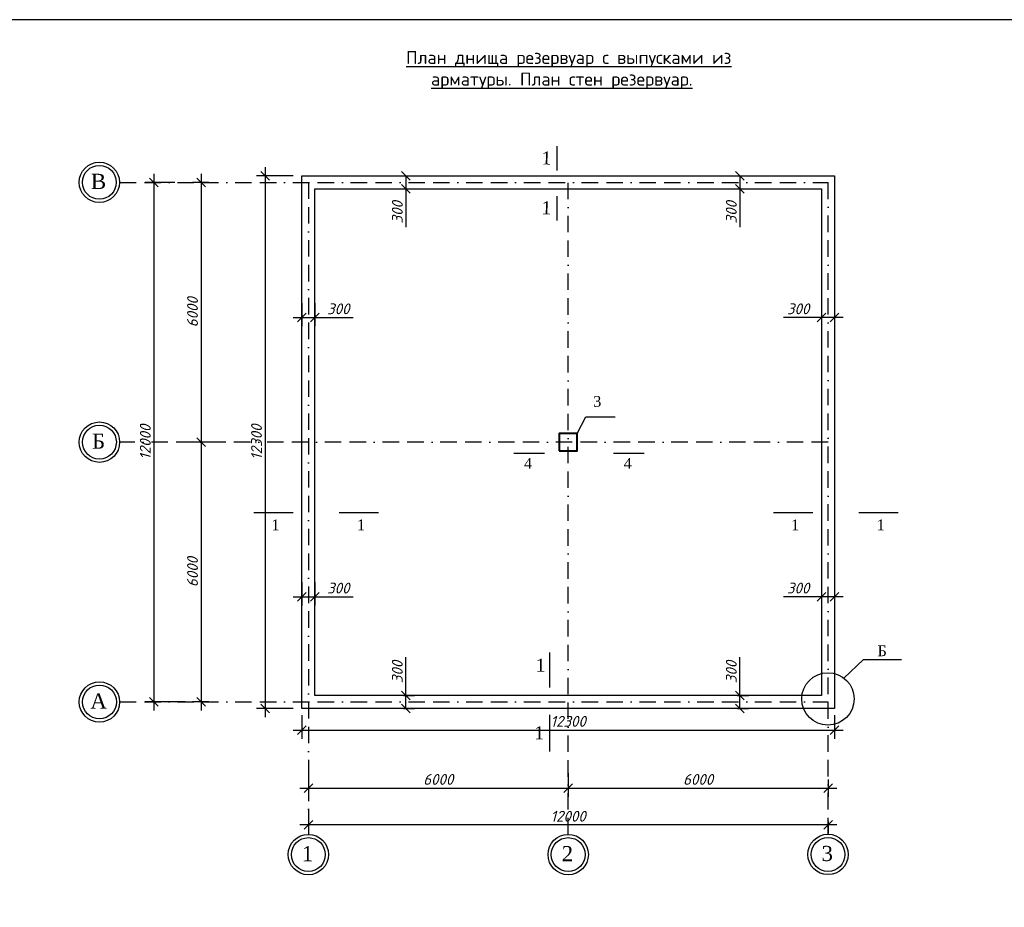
# Model space of a CAD drawing. Header units: millimetres. Extents: x -3143211 to -2549809, y 1060331 to 1394375.
# Tile 104 of 145: x -3112572 to -3089836, y 1265805 to 1286305. Entities that reach past the tile are written whole.
import ezdxf

# ---------------------------------------------------------------- set-up
doc = ezdxf.new("R2010")
doc.units = ezdxf.units.MM
doc.linetypes.add('BORDERX2', pattern=[88.9, 25.4, -12.7, 25.4, -12.7, 0, -12.7])
for name, color, linetype in [('Дераза', 5, 'Continuous'), ('размер', 34, 'Continuous'), ('шрифт', 1, 'Continuous')]:
    doc.layers.add(name, color=color, linetype=linetype)
doc.layers.add('Сплошная толстая', color=7, linetype='Continuous', lineweight=40)
doc.styles.get("Standard").update_dxf_attribs({"font": 'isocpeui.ttf'})
doc.dimstyles.new('STANDARD-100', dxfattribs={"dimtxt": 250, "dimasz": 200, "dimexe": 200, "dimexo": 200, "dimgap": 75, "dimtad": 1, "dimdec": 0, "dimzin": 0, "dimdsep": 46, "dimtxsty": 'Standard', "dimblk": 'OBLIQUE', "dimcen": 0.09, "dimdle": 200, "dimadec": 0, "dimazin": 0, "dimtfac": 1, "dimtdec": 0, "dimtofl": 0, "dimtmove": 0, "dimatfit": 3, "dimldrblk": 'OBLIQUE', "dimfxl": 1, "dimtolj": 1, "dimtzin": 0, "dimarcsym": 0})

# ---------------------------------------------------------------- blocks, each defined once
blk = doc.blocks.new('_Oblique')
at = {"color": 0, "linetype": 'ByBlock', "lineweight": -2}
blk.add_line((-0.5, -0.5), (0.5, 0.5), dxfattribs=at)
blk = doc.blocks.new('*D48')
at = {"layer": 'Defpoints', "color": 0, "transparency": 16777216}
for p in [(-3103908, 1282697), (-3103652, 1282697), (-3103908, 1282397)]:
    blk.add_point(p, dxfattribs=at)
at = {"layer": 'размер', "color": 0, "lineweight": -2, "transparency": 16777216}
for p, q in [((-3103708, 1282697), (-3103452, 1282697)), ((-3103652, 1282697), (-3103652, 1282197)), ((-3103708, 1282397), (-3103452, 1282397)), ((-3103652, 1282397), (-3103652, 1281516))]:
    blk.add_line(p, q, dxfattribs=at)
at = {"layer": 'размер', "color": 0, "lineweight": -2, "transparency": 16777216, "xscale": 200, "yscale": 200, "zscale": 200}
for p, rotation in [((-3103652, 1282697), 90), ((-3103652, 1282397), 270)]:
    blk.add_blockref('_Oblique', p, dxfattribs=dict(at, rotation=rotation))
at = {"layer": 'размер', "color": 0, "transparency": 16777216, "insert": (-3103852, 1281856), "char_height": 250, "attachment_point": 5, "rotation": 90}
blk.add_mtext('\\A1;300', dxfattribs=at)
blk = doc.blocks.new('*D74')
at = {"layer": 'Defpoints', "color": 0, "transparency": 16777216}
for p in [(-3108786, 1282547), (-3109471, 1270547), (-3108548, 1270547)]:
    blk.add_point(p, dxfattribs=at)
at = {"layer": 'Дераза', "color": 0, "lineweight": -2, "transparency": 16777216}
for p, q in [((-3109471, 1282747), (-3109471, 1270347)), ((-3108986, 1282547), (-3109671, 1282547)), ((-3108748, 1270547), (-3109671, 1270547))]:
    blk.add_line(p, q, dxfattribs=at)
at = {"layer": 'Дераза', "color": 0, "lineweight": -2, "transparency": 16777216, "xscale": 200, "yscale": 200, "zscale": 200}
for p, rotation in [((-3109471, 1282547), 90), ((-3109471, 1270547), 270)]:
    blk.add_blockref('_Oblique', p, dxfattribs=dict(at, rotation=rotation))
at = {"layer": 'Дераза', "color": 0, "transparency": 16777216, "insert": (-3109671, 1276547), "char_height": 250, "attachment_point": 5, "rotation": 90}
blk.add_mtext('\\A1;12000', dxfattribs=at)
blk = doc.blocks.new('*D140')
at = {"color": 0, "lineweight": -2, "transparency": 16777216}
for p, q in [((-3108381, 1282748), (-3108381, 1276347)), ((-3108201, 1282548), (-3108581, 1282548)), ((-3108201, 1276547), (-3108581, 1276547))]:
    blk.add_line(p, q, dxfattribs=at)
at = {"layer": 'Defpoints', "color": 0, "transparency": 16777216}
for p in [(-3108001, 1282548), (-3108381, 1276547), (-3108001, 1276547)]:
    blk.add_point(p, dxfattribs=at)
at = {"color": 0, "lineweight": -2, "transparency": 16777216, "xscale": 200, "yscale": 200, "zscale": 200}
for p, rotation in [((-3108381, 1282548), 90), ((-3108381, 1276547), 270)]:
    blk.add_blockref('_Oblique', p, dxfattribs=dict(at, rotation=rotation))
at = {"color": 0, "transparency": 16777216, "insert": (-3108581, 1279548), "char_height": 250, "attachment_point": 5, "rotation": 90}
blk.add_mtext('\\A1;6000', dxfattribs=at)
blk = doc.blocks.new('*D141')
at = {"color": 0, "lineweight": -2, "transparency": 16777216}
for p, q in [((-3108381, 1276747), (-3108381, 1270347)), ((-3108201, 1276547), (-3108581, 1276547)), ((-3108203, 1270547), (-3108581, 1270547))]:
    blk.add_line(p, q, dxfattribs=at)
at = {"layer": 'Defpoints', "color": 0, "transparency": 16777216}
for p in [(-3108001, 1276547), (-3108381, 1270547), (-3108003, 1270547)]:
    blk.add_point(p, dxfattribs=at)
at = {"color": 0, "lineweight": -2, "transparency": 16777216, "xscale": 200, "yscale": 200, "zscale": 200}
for p, rotation in [((-3108381, 1276547), 90), ((-3108381, 1270547), 270)]:
    blk.add_blockref('_Oblique', p, dxfattribs=dict(at, rotation=rotation))
at = {"color": 0, "transparency": 16777216, "insert": (-3108581, 1273547), "char_height": 250, "attachment_point": 5, "rotation": 90}
blk.add_mtext('\\A1;6000', dxfattribs=at)
blk = doc.blocks.new('*D143')
at = {"color": 0, "lineweight": -2, "transparency": 16777216}
for p, q in [((-3105906, 1268899), (-3105906, 1268358)), ((-3099906, 1268899), (-3099906, 1268358)), ((-3106106, 1268558), (-3099706, 1268558))]:
    blk.add_line(p, q, dxfattribs=at)
at = {"layer": 'Defpoints', "color": 0, "transparency": 16777216}
for p in [(-3105906, 1269099), (-3099906, 1269099), (-3099906, 1268558)]:
    blk.add_point(p, dxfattribs=at)
at = {"color": 0, "lineweight": -2, "transparency": 16777216, "xscale": 200, "yscale": 200, "zscale": 200, "rotation": 180}
blk.add_blockref('_Oblique', (-3105906, 1268558), dxfattribs=at)
at = {"color": 0, "lineweight": -2, "transparency": 16777216, "xscale": 200, "yscale": 200, "zscale": 200}
blk.add_blockref('_Oblique', (-3099906, 1268558), dxfattribs=at)
at = {"color": 0, "transparency": 16777216, "insert": (-3102906, 1268758), "char_height": 250, "width": 744.55, "attachment_point": 5}
blk.add_mtext('\\A1;6000', dxfattribs=at)
blk = doc.blocks.new('*D144')
at = {"color": 0, "lineweight": -2, "transparency": 16777216}
for p, q in [((-3099906, 1268899), (-3099906, 1268358)), ((-3093906, 1268760), (-3093906, 1268358)), ((-3100106, 1268558), (-3093706, 1268558))]:
    blk.add_line(p, q, dxfattribs=at)
at = {"layer": 'Defpoints', "color": 0, "transparency": 16777216}
for p in [(-3099906, 1269099), (-3093906, 1268960), (-3093906, 1268558)]:
    blk.add_point(p, dxfattribs=at)
at = {"color": 0, "lineweight": -2, "transparency": 16777216, "xscale": 200, "yscale": 200, "zscale": 200, "rotation": 180}
blk.add_blockref('_Oblique', (-3099906, 1268558), dxfattribs=at)
at = {"color": 0, "lineweight": -2, "transparency": 16777216, "xscale": 200, "yscale": 200, "zscale": 200}
blk.add_blockref('_Oblique', (-3093906, 1268558), dxfattribs=at)
at = {"color": 0, "transparency": 16777216, "insert": (-3096906, 1268758), "char_height": 250, "width": 744.55, "attachment_point": 5}
blk.add_mtext('\\A1;6000', dxfattribs=at)
blk = doc.blocks.new('*D145')
at = {"color": 0, "lineweight": -2, "transparency": 16777216}
for p, q in [((-3105906, 1268049), (-3105906, 1267508)), ((-3093906, 1267790), (-3093906, 1267508)), ((-3093706, 1267708), (-3106106, 1267708))]:
    blk.add_line(p, q, dxfattribs=at)
at = {"layer": 'Defpoints', "color": 0, "transparency": 16777216}
for p in [(-3105906, 1268249), (-3093906, 1267990), (-3105906, 1267708)]:
    blk.add_point(p, dxfattribs=at)
at = {"color": 0, "lineweight": -2, "transparency": 16777216, "xscale": 200, "yscale": 200, "zscale": 200, "rotation": 180}
blk.add_blockref('_Oblique', (-3105906, 1267708), dxfattribs=at)
at = {"color": 0, "lineweight": -2, "transparency": 16777216, "xscale": 200, "yscale": 200, "zscale": 200}
blk.add_blockref('_Oblique', (-3093906, 1267708), dxfattribs=at)
at = {"color": 0, "transparency": 16777216, "insert": (-3099906, 1267908), "char_height": 250, "width": 873.9, "attachment_point": 5}
blk.add_mtext('\\A1;12000', dxfattribs=at)
blk = doc.blocks.new('*D147')
at = {"color": 0, "lineweight": -2, "transparency": 16777216}
for p, q in [((-3106056, 1279761), (-3106056, 1279227)), ((-3105756, 1279761), (-3105756, 1279227)), ((-3106256, 1279427), (-3105756, 1279427)), ((-3105756, 1279427), (-3104875, 1279427))]:
    blk.add_line(p, q, dxfattribs=at)
at = {"layer": 'Defpoints', "color": 0, "transparency": 16777216}
for p in [(-3106056, 1279961), (-3105756, 1279961), (-3105756, 1279427)]:
    blk.add_point(p, dxfattribs=at)
at = {"color": 0, "lineweight": -2, "transparency": 16777216, "xscale": 200, "yscale": 200, "zscale": 200, "rotation": 180}
blk.add_blockref('_Oblique', (-3106056, 1279427), dxfattribs=at)
at = {"color": 0, "lineweight": -2, "transparency": 16777216, "xscale": 200, "yscale": 200, "zscale": 200}
blk.add_blockref('_Oblique', (-3105756, 1279427), dxfattribs=at)
at = {"color": 0, "transparency": 16777216, "insert": (-3105215, 1279627), "char_height": 250, "attachment_point": 5}
blk.add_mtext('\\A1;300', dxfattribs=at)
blk = doc.blocks.new('*D148')
at = {"layer": 'Defpoints', "color": 0, "transparency": 16777216}
for p in [(-3096196, 1282697), (-3095940, 1282697), (-3096196, 1282397)]:
    blk.add_point(p, dxfattribs=at)
at = {"layer": 'размер', "color": 0, "lineweight": -2, "transparency": 16777216}
for p, q in [((-3095996, 1282697), (-3095740, 1282697)), ((-3095940, 1282697), (-3095940, 1282197)), ((-3095996, 1282397), (-3095740, 1282397)), ((-3095940, 1282397), (-3095940, 1281516))]:
    blk.add_line(p, q, dxfattribs=at)
at = {"layer": 'размер', "color": 0, "lineweight": -2, "transparency": 16777216, "xscale": 200, "yscale": 200, "zscale": 200}
for p, rotation in [((-3095940, 1282697), 90), ((-3095940, 1282397), 270)]:
    blk.add_blockref('_Oblique', p, dxfattribs=dict(at, rotation=rotation))
at = {"layer": 'размер', "color": 0, "transparency": 16777216, "insert": (-3096140, 1281856), "char_height": 250, "attachment_point": 5, "rotation": 90}
blk.add_mtext('\\A1;300', dxfattribs=at)
blk = doc.blocks.new('*D149')
at = {"color": 0, "lineweight": -2, "transparency": 16777216}
for p, q in [((-3106056, 1273311), (-3106056, 1272777)), ((-3105756, 1273311), (-3105756, 1272777)), ((-3106256, 1272977), (-3105756, 1272977)), ((-3105756, 1272977), (-3104875, 1272977))]:
    blk.add_line(p, q, dxfattribs=at)
at = {"layer": 'Defpoints', "color": 0, "transparency": 16777216}
for p in [(-3106056, 1273511), (-3105756, 1273511), (-3105756, 1272977)]:
    blk.add_point(p, dxfattribs=at)
at = {"color": 0, "lineweight": -2, "transparency": 16777216, "xscale": 200, "yscale": 200, "zscale": 200, "rotation": 180}
blk.add_blockref('_Oblique', (-3106056, 1272977), dxfattribs=at)
at = {"color": 0, "lineweight": -2, "transparency": 16777216, "xscale": 200, "yscale": 200, "zscale": 200}
blk.add_blockref('_Oblique', (-3105756, 1272977), dxfattribs=at)
at = {"color": 0, "transparency": 16777216, "insert": (-3105215, 1273177), "char_height": 250, "attachment_point": 5}
blk.add_mtext('\\A1;300', dxfattribs=at)
blk = doc.blocks.new('*D151')
at = {"color": 0, "lineweight": -2, "transparency": 16777216}
for p, q in [((-3094056, 1279761), (-3094056, 1279227)), ((-3093756, 1279761), (-3093756, 1279227)), ((-3094056, 1279427), (-3094937, 1279427)), ((-3093556, 1279427), (-3094056, 1279427))]:
    blk.add_line(p, q, dxfattribs=at)
at = {"layer": 'Defpoints', "color": 0, "transparency": 16777216}
for p in [(-3094056, 1279961), (-3093756, 1279961), (-3094056, 1279427)]:
    blk.add_point(p, dxfattribs=at)
at = {"color": 0, "lineweight": -2, "transparency": 16777216, "xscale": 200, "yscale": 200, "zscale": 200, "rotation": 180}
blk.add_blockref('_Oblique', (-3094056, 1279427), dxfattribs=at)
at = {"color": 0, "lineweight": -2, "transparency": 16777216, "xscale": 200, "yscale": 200, "zscale": 200}
blk.add_blockref('_Oblique', (-3093756, 1279427), dxfattribs=at)
at = {"color": 0, "transparency": 16777216, "insert": (-3094597, 1279627), "char_height": 250, "attachment_point": 5}
blk.add_mtext('\\A1;300', dxfattribs=at)
blk = doc.blocks.new('*D150')
at = {"color": 0, "lineweight": -2, "transparency": 16777216}
for p, q in [((-3094056, 1273311), (-3094056, 1272777)), ((-3093756, 1273311), (-3093756, 1272777)), ((-3094056, 1272977), (-3094937, 1272977)), ((-3093556, 1272977), (-3094056, 1272977))]:
    blk.add_line(p, q, dxfattribs=at)
at = {"layer": 'Defpoints', "color": 0, "transparency": 16777216}
for p in [(-3094056, 1273511), (-3093756, 1273511), (-3094056, 1272977)]:
    blk.add_point(p, dxfattribs=at)
at = {"color": 0, "lineweight": -2, "transparency": 16777216, "xscale": 200, "yscale": 200, "zscale": 200, "rotation": 180}
blk.add_blockref('_Oblique', (-3094056, 1272977), dxfattribs=at)
at = {"color": 0, "lineweight": -2, "transparency": 16777216, "xscale": 200, "yscale": 200, "zscale": 200}
blk.add_blockref('_Oblique', (-3093756, 1272977), dxfattribs=at)
at = {"color": 0, "transparency": 16777216, "insert": (-3094597, 1273177), "char_height": 250, "attachment_point": 5}
blk.add_mtext('\\A1;300', dxfattribs=at)
blk = doc.blocks.new('*D152')
at = {"layer": 'Defpoints', "color": 0, "transparency": 16777216}
for p in [(-3103908, 1270697), (-3103908, 1270397), (-3103652, 1270397)]:
    blk.add_point(p, dxfattribs=at)
at = {"layer": 'размер', "color": 0, "lineweight": -2, "transparency": 16777216}
for p, q in [((-3103652, 1270697), (-3103652, 1271579)), ((-3103708, 1270697), (-3103452, 1270697)), ((-3103652, 1270397), (-3103652, 1270897)), ((-3103708, 1270397), (-3103452, 1270397))]:
    blk.add_line(p, q, dxfattribs=at)
at = {"layer": 'размер', "color": 0, "lineweight": -2, "transparency": 16777216, "xscale": 200, "yscale": 200, "zscale": 200}
for p, rotation in [((-3103652, 1270697), 90), ((-3103652, 1270397), 270)]:
    blk.add_blockref('_Oblique', p, dxfattribs=dict(at, rotation=rotation))
at = {"layer": 'размер', "color": 0, "transparency": 16777216, "insert": (-3103852, 1271238), "char_height": 250, "width": 563.3, "attachment_point": 5, "rotation": 90}
blk.add_mtext('\\A1;300', dxfattribs=at)
blk = doc.blocks.new('*D153')
at = {"layer": 'Defpoints', "color": 0, "transparency": 16777216}
for p in [(-3096196, 1270697), (-3096196, 1270397), (-3095940, 1270397)]:
    blk.add_point(p, dxfattribs=at)
at = {"layer": 'размер', "color": 0, "lineweight": -2, "transparency": 16777216}
for p, q in [((-3095940, 1270697), (-3095940, 1271579)), ((-3095996, 1270697), (-3095740, 1270697)), ((-3095940, 1270397), (-3095940, 1270897)), ((-3095996, 1270397), (-3095740, 1270397))]:
    blk.add_line(p, q, dxfattribs=at)
at = {"layer": 'размер', "color": 0, "lineweight": -2, "transparency": 16777216, "xscale": 200, "yscale": 200, "zscale": 200}
for p, rotation in [((-3095940, 1270697), 90), ((-3095940, 1270397), 270)]:
    blk.add_blockref('_Oblique', p, dxfattribs=dict(at, rotation=rotation))
at = {"layer": 'размер', "color": 0, "transparency": 16777216, "insert": (-3096140, 1271238), "char_height": 250, "attachment_point": 5, "rotation": 90}
blk.add_mtext('\\A1;300', dxfattribs=at)
blk = doc.blocks.new('*D271')
at = {"color": 0, "lineweight": -2, "transparency": 16777216}
for p, q in [((-3106056, 1270244), (-3106056, 1269699)), ((-3093756, 1270244), (-3093756, 1269699)), ((-3106256, 1269899), (-3093556, 1269899))]:
    blk.add_line(p, q, dxfattribs=at)
at = {"layer": 'Defpoints', "color": 0, "transparency": 16777216}
for p in [(-3106056, 1270444), (-3093756, 1270444), (-3093756, 1269899)]:
    blk.add_point(p, dxfattribs=at)
at = {"color": 0, "lineweight": -2, "transparency": 16777216, "xscale": 200, "yscale": 200, "zscale": 200, "rotation": 180}
blk.add_blockref('_Oblique', (-3106056, 1269899), dxfattribs=at)
at = {"color": 0, "lineweight": -2, "transparency": 16777216, "xscale": 200, "yscale": 200, "zscale": 200}
blk.add_blockref('_Oblique', (-3093756, 1269899), dxfattribs=at)
at = {"color": 0, "transparency": 16777216, "insert": (-3099906, 1270099), "char_height": 250, "attachment_point": 5}
blk.add_mtext('\\A1;12300', dxfattribs=at)
blk = doc.blocks.new('*D272')
at = {"color": 0, "lineweight": -2, "transparency": 16777216}
for p, q in [((-3106903, 1282897), (-3106903, 1270197)), ((-3106256, 1282697), (-3107103, 1282697)), ((-3106256, 1270397), (-3107103, 1270397))]:
    blk.add_line(p, q, dxfattribs=at)
at = {"layer": 'Defpoints', "color": 0, "transparency": 16777216}
for p in [(-3106056, 1282697), (-3106903, 1270397), (-3106056, 1270397)]:
    blk.add_point(p, dxfattribs=at)
at = {"color": 0, "lineweight": -2, "transparency": 16777216, "xscale": 200, "yscale": 200, "zscale": 200}
for p, rotation in [((-3106903, 1282697), 90), ((-3106903, 1270397), 270)]:
    blk.add_blockref('_Oblique', p, dxfattribs=dict(at, rotation=rotation))
at = {"color": 0, "transparency": 16777216, "insert": (-3107103, 1276547), "char_height": 250, "attachment_point": 5, "rotation": 90}
blk.add_mtext('\\A1;12300', dxfattribs=at)

msp = doc.modelspace()

# ---------------------------------------------------------------- linework, layer by layer
at = {"color": 1, "linetype": 'BORDERX2', "ltscale": 15}
for p, q in [((-3110264.12522, 1282547.48454), (-3093906.01167, 1282547.48454)), ((-3105906.01167, 1282547.48454), (-3105906.01167, 1267488.28528)), ((-3099906.01167, 1267488.28528), (-3099906.01167, 1282547.48454)), ((-3093906.01167, 1267492.33743), (-3093906.01167, 1282547.48454)), ((-3093906.01167, 1276547.48454), (-3110264.89207, 1276547.48454)), ((-3110264.12522, 1270547.48454), (-3093906.01167, 1270547.48454))]:
    msp.add_line(p, q, dxfattribs=at)
msp.add_lwpolyline([(-3114696.73173, 1245304.62022), (-3057796.73173, 1245304.62022), (-3057796.73173, 1286304.62022), (-3114696.73173, 1286304.62022)], close=True)
at = {"color": 0}
for points in [[(-3100169.0822, 1283382.28464), (-3100169.0822, 1282818.21135)], [(-3100169.0822, 1282232.59861), (-3100169.0822, 1281668.52533)], [(-3099699.26624, 1276744.4718), (-3099496.11606, 1277133.29003), (-3098822.04425, 1277133.29003)], [(-3101163.22762, 1276291.67578), (-3100457.04555, 1276291.67578)], [(-3098859.73623, 1276291.67578), (-3098153.55416, 1276291.67578)], [(-3107168.57609, 1274919.59223), (-3106257.47985, 1274919.59223)], [(-3105194.61846, 1274919.59223), (-3104283.52222, 1274919.59223)], [(-3095168.57609, 1274919.59223), (-3094257.47985, 1274919.59223)], [(-3093194.61846, 1274919.59223), (-3092283.52222, 1274919.59223)], [(-3100336.58168, 1271689.53775), (-3100336.58168, 1270878.93661)], [(-3093543.30767, 1271099.95006), (-3093090.94104, 1271531.39844), (-3092211.7832, 1271531.39844)], [(-3100336.58168, 1270249.27216), (-3100336.58168, 1269404.89141)]]:
    msp.add_lwpolyline(points, dxfattribs=at)
msp.add_circle((-3093908.89761, 1270617.35436), 605.43754, dxfattribs=at)
at = {"layer": 'Сплошная толстая', "color": 0, "lineweight": 30}
for p, q in [((-3106056.01167, 1282697.00046), (-3093756.01167, 1282697.00046)), ((-3106056.01167, 1270397.48454), (-3106056.01167, 1282697.00046)), ((-3093756.01167, 1282697.00046), (-3093756.01167, 1270397.48454)), ((-3105756.01167, 1282397.00046), (-3094056.01167, 1282397.00046)), ((-3105756.01167, 1270697.48454), (-3105756.01167, 1282397.00046)), ((-3094056.01167, 1282397.00046), (-3094056.01167, 1270697.48454)), ((-3094056.01167, 1270697.48454), (-3105756.01167, 1270697.48454)), ((-3093756.01167, 1270397.48454), (-3106056.01167, 1270397.48454))]:
    msp.add_line(p, q, dxfattribs=at)
at = {"layer": 'Сплошная толстая', "color": 0}
msp.add_lwpolyline([(-3100112.7571, 1276350.49729), (-3099699.26624, 1276350.49729), (-3099699.26624, 1276744.4718), (-3100112.7571, 1276744.4718)], close=True, dxfattribs=at)
at = {"layer": 'шрифт', "color": 0}
for centre in [(-3110731.89958, 1282548.00046), (-3110730.97526, 1276547.48454), (-3110730.2084, 1270547.50681), (-3105906.01167, 1267022.20209), (-3099906.01167, 1267022.20209), (-3093906.01167, 1267026.25424)]:
    msp.add_circle(centre, 466.08319, dxfattribs=at)
at = {"layer": 'шрифт', "color": 0, "lineweight": 30}
for centre in [(-3110731.89958, 1282548.00046), (-3110730.97526, 1276547.48454), (-3110730.2084, 1270547.50681), (-3105906.01167, 1267022.20209), (-3099906.01167, 1267022.20209), (-3093906.01167, 1267026.25424)]:
    msp.add_circle(centre, 391.08319, dxfattribs=at)

# ---------------------------------------------------------------- texts
at = {"insert": (-3103667.16493, 1285582.26204), "char_height": 300, "width": 7383, "attachment_point": 1}
msp.add_mtext('\\pi16.5;{\\fISOCPEUR|b0|i0|c204|p34;\\LПлан днища резервуар с выпусками из \\P\\pi594;арматуры. План стен резервуар. }', dxfattribs=at)
at = {"color": 0, "ltscale": 0.3, "char_height": 300, "width": 3014.0580494, "attachment_point": 1, "rotation": 359.44986219}
for insert in [(-3100521.27346, 1283261.45661), (-3100521.27346, 1282111.77059), (-3100656.50874, 1271548.60494), (-3100688.77294, 1269986.84309)]:
    msp.add_mtext('{\\fTimes New Roman|b0|i0|c204|p18;1}', dxfattribs=dict(at, insert=insert))
at = {"layer": 'шрифт', "color": 0}
for s, insert, char_height, width, attachment_point in [('{\\fTimes New Roman|b0|i0|c204|p18;В}', (-3110750.86171, 1282745.1747), 350, 219.0010815, 2), ('{\\fTimes New Roman|b0|i0|c204|p18;3}', (-3099329.34408, 1277613.67806), 250, 5731.5772572, 1), ('{\\fTimes New Roman|b0|i0|c204|p18;Б}', (-3110749.93739, 1276744.65878), 350, 219.0010815, 2), ('{\\fTimes New Roman|b0|i0|c204|p18;4}', (-3100928.90459, 1276181.67711), 250, 174.2736121, 1), ('{\\fTimes New Roman|b0|i0|c204|p18;4}', (-3098625.41319, 1276181.67711), 250, 174.2736121, 1), ('{\\fTimes New Roman|b0|i0|c204|p18;1}', (-3106758.71812, 1274761.88725), 250, 142.0097332, 1), ('{\\fTimes New Roman|b0|i0|c204|p18;1}', (-3104784.76049, 1274761.88725), 250, 142.0097332, 1), ('{\\fTimes New Roman|b0|i0|c204|p18;1}', (-3094758.71812, 1274761.88725), 250, 142.0097332, 1), ('{\\fTimes New Roman|b0|i0|c204|p18;1}', (-3092784.76049, 1274761.88725), 250, 142.0097332, 1), ('{\\fTimes New Roman|b0|i0|c204|p18;Б}', (-3092764.49948, 1271853.01683), 250, 202.2116078, 1), ('{\\fTimes New Roman|b0|i0|c204|p18;А}', (-3110749.17054, 1270744.68105), 350, 219.0010815, 2), ('{\\fTimes New Roman|b0|i0|c204|p18;1}', (-3105924.9738, 1267219.37633), 350, 219.0010815, 2), ('{\\fTimes New Roman|b0|i0|c204|p18;2}', (-3099924.9738, 1267219.37633), 350, 219.0010815, 2), ('{\\fTimes New Roman|b0|i0|c204|p18;3}', (-3093924.9738, 1267223.42848), 350, 219.0010815, 2)]:
    msp.add_mtext(s, dxfattribs=dict(at, insert=insert, char_height=char_height, width=width, attachment_point=attachment_point))

# ---------------------------------------------------------------- dimensions: what is measured, and where the dimension line sits
for base, p1, p2, picture, middle in [((-3108381.1734, 1276547.48454), (-3108001.238, 1282548.00046), (-3108001.238, 1276547.48454), '*D140', (-3108581.1734, 1279547.7425)), ((-3108381.1734, 1270546.71887), (-3108001.238, 1276547.48454), (-3108003.3806, 1270546.71887), '*D141', (-3108581.1734, 1273547.10171))]:
    dim = msp.add_linear_dim(base=base, p1=p1, p2=p2, angle=90, text='6000', dimstyle='STANDARD-100', override={"dimfxl": 800, "dimfxlon": 1})
    dim.commit()
    dim.dimension.update_dxf_attribs({"geometry": picture, "text_midpoint": middle})
for base, p1, p2, angle, picture, middle in [((-3106903.21774, 1270397.48454), (-3106056.01167, 1282697.00046), (-3106056.01167, 1270397.48454), 90, '*D272', (-3107103.21774, 1276547.2425)), ((-3094056.01167, 1279427.08409), (-3093756.01167, 1279960.86125), (-3094056.01167, 1279960.86125), 180, '*D151', (-3094596.54197, 1279627.08409)), ((-3094056.01167, 1272977.08561), (-3093756.01167, 1273510.86277), (-3094056.01167, 1273510.86277), 180, '*D150', (-3094596.54197, 1273177.08561))]:
    dim = msp.add_linear_dim(base=base, p1=p1, p2=p2, angle=angle, dimstyle='STANDARD-100', override={"dimfxl": 800, "dimfxlon": 1})
    dim.commit()
    dim.dimension.update_dxf_attribs({"geometry": picture, "text_midpoint": middle})
for base, p1, p2, picture, middle in [((-3105756.01167, 1279427.08409), (-3106056.01167, 1279960.86125), (-3105756.01167, 1279960.86125), '*D147', (-3105215.48137, 1279627.08409)), ((-3105756.01167, 1272977.08561), (-3106056.01167, 1273510.86277), (-3105756.01167, 1273510.86277), '*D149', (-3105215.48137, 1273177.08561)), ((-3093756.01167, 1269899.11869), (-3106056.01167, 1270444.2478), (-3093756.01167, 1270444.2478), '*D271', (-3099906.01167, 1270099.11869))]:
    dim = msp.add_linear_dim(base=base, p1=p1, p2=p2, dimstyle='STANDARD-100', override={"dimfxl": 800, "dimfxlon": 1})
    dim.commit()
    dim.dimension.update_dxf_attribs({"geometry": picture, "text_midpoint": middle})
for base, p1, p2, text, override, picture, middle in [((-3099906.01167, 1268557.77925), (-3105906.01167, 1269098.61314), (-3099906.01167, 1269098.61314), '6000', {"dimfxl": 800, "dimfxlon": 1}, '*D143', (-3102906.01167, 1268757.77925)), ((-3093906.01167, 1268557.77925), (-3099906.01167, 1269098.61314), (-3093906.01167, 1268960.34751), '6000', {"dimtmove": 1, "dimfxl": 800, "dimfxlon": 1}, '*D144', (-3096906.01167, 1268757.77925)), ((-3105906.01167, 1267707.9526), (-3093906.01167, 1267990.07303), (-3105906.01167, 1268248.78649), '12000', {"dimtmove": 1, "dimfxl": 800, "dimfxlon": 1}, '*D145', (-3099906.01167, 1267907.9526))]:
    dim = msp.add_linear_dim(base=base, p1=p1, p2=p2, text=text, dimstyle='STANDARD-100', override=override)
    dim.commit()
    dim.dimension.update_dxf_attribs({"geometry": picture, "text_midpoint": middle})
at = {"layer": 'Дераза', "color": 0}
dim = msp.add_linear_dim(base=(-3109470.59032, 1270546.90864), p1=(-3108785.5606, 1282547.48454), p2=(-3108547.86375, 1270546.90864), angle=90, text='12000', dimstyle='STANDARD-100', dxfattribs=at)
dim.commit()
dim.dimension.update_dxf_attribs({"geometry": '*D74', "text_midpoint": (-3109670.59032, 1276547.19659)})
at = {"layer": 'размер', "color": 0}
for base, p1, p2, angle, picture, middle in [((-3103651.93001, 1282697.00046), (-3103908.33393, 1282397.00046), (-3103908.33393, 1282697.00046), 90, '*D48', (-3103651.93001, 1281856.47015)), ((-3095939.56411, 1282697.00046), (-3096195.96803, 1282397.00046), (-3096195.96803, 1282697.00046), 90, '*D148', (-3095939.56411, 1281856.47015)), ((-3103651.93001, 1270397.48454), (-3103908.33393, 1270697.48454), (-3103908.33393, 1270397.48454), 270, '*D152', (-3103651.93001, 1271238.01485)), ((-3095939.56411, 1270397.48454), (-3096195.96803, 1270697.48454), (-3096195.96803, 1270397.48454), 270, '*D153', (-3095939.56411, 1271238.01485))]:
    dim = msp.add_linear_dim(base=base, p1=p1, p2=p2, angle=angle, text='300', dimstyle='STANDARD-100', dxfattribs=at)
    dim.commit()
    dim.dimension.update_dxf_attribs({"geometry": picture, "text_midpoint": middle, "dimtype": 160})

doc.saveas('drawing.dxf')
